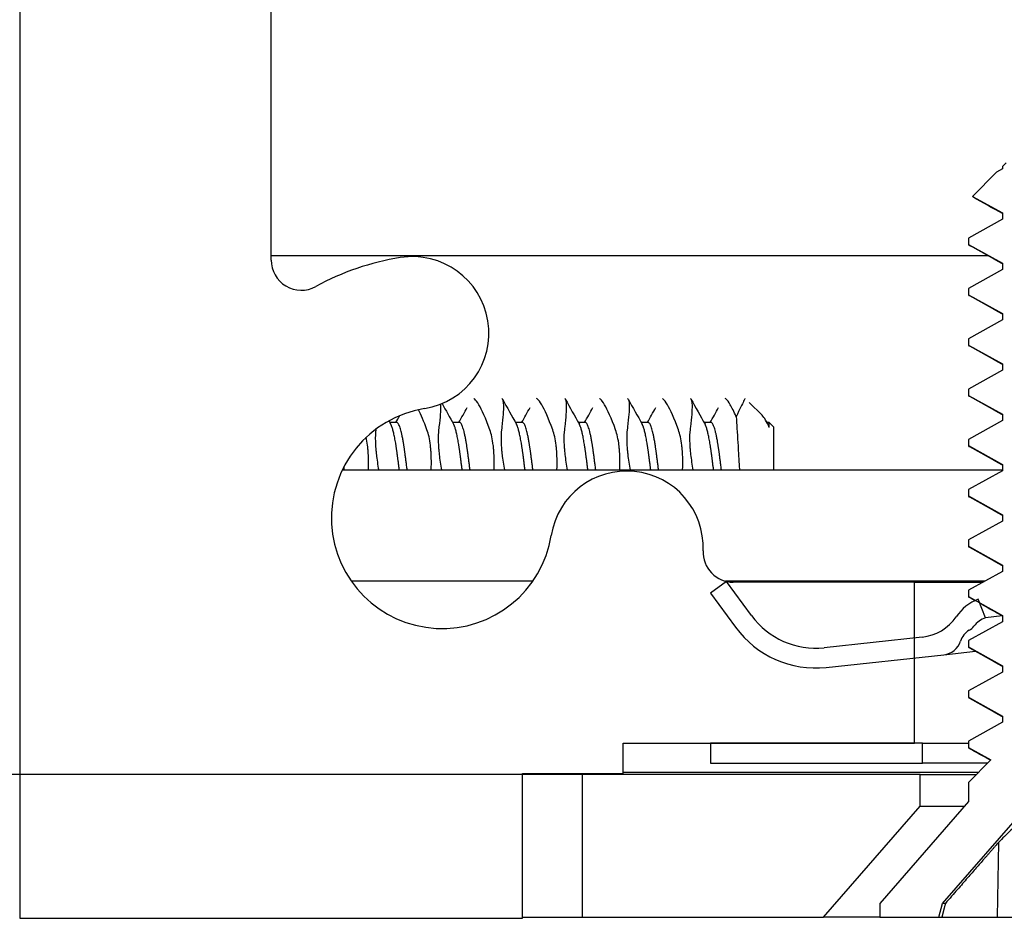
# Model space of a CAD drawing. Header units: millimetres. Extents: x 64 to 1798, y 64 to 1375.
# Tile 6 of 75: x 233 to 245, y 1175 to 1187. Entities that reach past the tile are written whole.
import ezdxf

# ---------------------------------------------------------------- set-up
doc = ezdxf.new("R2010")
doc.units = ezdxf.units.MM
doc.header["$LTSCALE"] = 6.666667
for name, color, linetype, lineweight in [('Dimension (ANSI)', 7, 'Continuous', 25), ('Hatch (ANSI)', 7, 'Continuous', 18), ('Visible (ANSI)', 7, 'Continuous', 25)]:
    doc.layers.add(name, color=color, linetype=linetype, lineweight=lineweight)
doc.styles.add('Note Text (ANSI)', font='tahoma.ttf')
doc.dimstyles.new('Default - mm (ANSI)', dxfattribs={"dimscale": 6.666667, "dimtxt": 1.75, "dimasz": 1.5, "dimexe": 2, "dimexo": 1, "dimgap": 0.8, "dimtad": 0, "dimtih": 1, "dimtoh": 1, "dimrnd": 1e-08, "dimzin": 0, "dimdsep": 46, "dimtxsty": 'Note Text (ANSI)', "dimblk": 'Filled-2', "dimcen": 0.09, "dimdle": 10, "dimclrd": 256, "dimclre": 256, "dimclrt": 256, "dimadec": 1, "dimazin": 0, "dimtfac": 1.741714, "dimtofl": 0, "dimtmove": 0, "dimatfit": 3, "dimldrblk": 'Filled-1', "dimfxl": 1, "dimtolj": 1, "dimtzin": 0, "dimlwd": -1, "dimlwe": -1, "dimarcsym": 0})
pattern_1 = [(135, (0, 0), (-14.9671, -14.9671), [])]

# ---------------------------------------------------------------- blocks, each defined once
blk = doc.blocks.new('Filled-2')
at = {"color": 0}
for p, q in [((0, 0), (-1, 0.1667)), ((-1, 0.1667), (-1, -0.1667)), ((-1, 0), (0, 0)), ((-1, -0.1667), (0, 0))]:
    blk.add_line(p, q, dxfattribs=at)
at = {"color": 0, "flags": 128}
blk.add_lwpolyline([(-1, -0.1667), (0, 0), (-1, 0.1667), (-1, -0.1667)], dxfattribs=at)
at = {"color": 0}
blk.add_solid([(-1, -0.1667), (0, 0), (-1, 0.1667), (-1, -0.1667)], dxfattribs=at)
blk = doc.blocks.new('*D13')
at = {"layer": 'Defpoints', "color": 0, "transparency": 16777216}
for p in [(239.669, 1261.576), (122.208, 1177.045), (248, 1177.045)]:
    blk.add_point(p, dxfattribs=at)
at = {"layer": 'Dimension (ANSI)', "transparency": 16777216}
for p, q in [((233.002, 1261.576), (108.875, 1261.576)), ((122.208, 1251.576), (122.208, 1248.791)), ((122.208, 1187.045), (122.208, 1199.995)), ((241.333, 1177.045), (108.875, 1177.045))]:
    blk.add_line(p, q, dxfattribs=at)
at = {"layer": 'Dimension (ANSI)', "transparency": 16777216, "xscale": 10, "yscale": 10, "zscale": 10}
for p, rotation in [((122.208, 1261.576), 90), ((122.208, 1177.045), 270)]:
    blk.add_blockref('Filled-2', p, dxfattribs=dict(at, rotation=rotation))
at = {"layer": 'Dimension (ANSI)', "transparency": 16777216, "char_height": 11.66667, "attachment_point": 5, "style": 'Note Text (ANSI)'}
for s, insert in [('\\A1; 84.53 mm', (122.208, 1235.826)), ('\\A1;[3.328 in]', (122.208, 1211.428))]:
    blk.add_mtext(s, dxfattribs=dict(at, insert=insert))
blk = doc.blocks.new('Filled-1')
at = {"color": 0}
for p, q in [((0, 0), (-1, 0.3333)), ((-1, 0.3333), (-1, -0.3333)), ((-1, 0), (0, 0)), ((-1, -0.3333), (0, 0))]:
    blk.add_line(p, q, dxfattribs=at)
at = {"color": 0, "flags": 128}
blk.add_lwpolyline([(-1, -0.3333), (0, 0), (-1, 0.3333), (-1, -0.3333)], dxfattribs=at)
at = {"color": 0}
blk.add_solid([(-1, -0.3333), (0, 0), (-1, 0.3333), (-1, -0.3333)], dxfattribs=at)

msp = doc.modelspace()

# ---------------------------------------------------------------- hatches: boundary and pattern name
at = {"layer": 'Hatch (ANSI)'}
h = msp.add_hatch(dxfattribs=at)
h.set_pattern_fill('ANSI31', color=256, scale=169.333333, angle=90, style=0)
h.set_pattern_definition(pattern_1)
h.paths.add_polyline_path([(248.0645, 1261.1567), (248.0645, 1259.226), (248.0645, 1259.1247), (248.3887, 1259.1247), (249.0745, 1259.1247), (249.0745, 1259.2683), (249.0745, 1259.5197), (249.0745, 1261.1567)])
h.paths.add_polyline_path([(248.0645, 1179.4707), (248.0645, 1179.3694), (248.0645, 1177.4387), (249.0745, 1177.4387), (249.0745, 1179.0757), (249.0745, 1179.3271), (249.0745, 1179.4707), (248.3887, 1179.4707)])
edge = h.paths.add_edge_path()
edge.add_line((238.9145, 1261.5377), (238.9145, 1263.3667))
edge.add_line((238.9145, 1263.3667), (232.5645, 1263.3667))
edge.add_line((232.5645, 1263.3667), (232.5645, 1175.2287))
edge.add_line((232.5645, 1175.2287), (238.9145, 1175.2287))
edge.add_line((238.9145, 1175.2287), (238.9145, 1177.0577))
edge.add_line((238.9145, 1177.0577), (240.1845, 1177.0577))
edge.add_line((240.1845, 1177.0577), (240.1845, 1177.4387))
edge.add_line((240.1845, 1177.4387), (241.2895, 1177.4387))
edge.add_line((241.2895, 1177.4387), (243.8645, 1177.4387))
edge.add_line((243.8645, 1177.4387), (243.8645, 1178.5158))
edge.add_line((243.8645, 1178.5158), (243.8645, 1178.7672))
edge.add_line((243.8645, 1178.7672), (243.8645, 1179.4707))
edge.add_line((243.8645, 1179.4707), (241.5759, 1179.4707))
edge.add_ellipse((241.5759, 1179.8517), major_axis=(0, -0.381), ratio=1, start_angle=347.46209, end_angle=360, ccw=False)
edge.add_ellipse((241.5759, 1179.8517), major_axis=(-0.0827, -0.3719), ratio=1, start_angle=359.42486, end_angle=360, ccw=False)
edge.add_ellipse((241.5759, 1179.8517), major_axis=(-0.0864, -0.3711), ratio=1, start_angle=280.65632, end_angle=360, ccw=False)
edge.add_ellipse((240.2309, 1179.9094), major_axis=(0.9643, -0.0414), ratio=1, start_angle=0, end_angle=173.33968)
edge.add_ellipse((237.8985, 1180.2837), major_axis=(1.3794, -0.2214), ratio=1, start_angle=108.23411, end_angle=360, ccw=False)
edge.add_ellipse((237.5242, 1182.6161), major_axis=(0.1529, -0.953), ratio=1, start_angle=0, end_angle=180)
edge.add_ellipse((237.8985, 1180.2837), major_axis=(-0.5272, 3.2854), ratio=1, start_angle=0, end_angle=19.53257)
edge.add_ellipse((236.1205, 1183.5381), major_axis=(0.1827, -0.3344), ratio=1, start_angle=241.35038, end_angle=360, ccw=False)
edge.add_line((235.7395, 1183.5381), (235.7395, 1255.0573))
edge.add_ellipse((236.1205, 1255.0573), major_axis=(-0.381, 0), ratio=1, start_angle=241.35038, end_angle=360, ccw=False)
edge.add_ellipse((237.8985, 1258.3117), major_axis=(-1.5953, -2.92), ratio=1, start_angle=0, end_angle=19.53257)
edge.add_ellipse((237.5242, 1255.9793), major_axis=(-0.1529, -0.953), ratio=1, start_angle=0, end_angle=180)
edge.add_ellipse((237.8985, 1258.3117), major_axis=(-0.2214, -1.3794), ratio=1, start_angle=108.23411, end_angle=360, ccw=False)
edge.add_ellipse((240.2309, 1258.686), major_axis=(-0.953, -0.1529), ratio=1, start_angle=0, end_angle=173.33968)
edge.add_ellipse((241.5759, 1258.7437), major_axis=(-0.3806, -0.0163), ratio=1, start_angle=280.65632, end_angle=360, ccw=False)
edge.add_ellipse((241.5759, 1258.7437), major_axis=(-0.0864, 0.3711), ratio=1, start_angle=359.42486, end_angle=360, ccw=False)
edge.add_ellipse((241.5759, 1258.7437), major_axis=(-0.0827, 0.3719), ratio=1, start_angle=347.46209, end_angle=360, ccw=False)
edge.add_line((241.5759, 1259.1247), (243.8645, 1259.1247))
edge.add_line((243.8645, 1259.1247), (243.8645, 1259.8282))
edge.add_line((243.8645, 1259.8282), (243.8645, 1260.0796))
edge.add_line((243.8645, 1260.0796), (243.8645, 1261.1567))
edge.add_line((243.8645, 1261.1567), (241.2895, 1261.1567))
edge.add_line((241.2895, 1261.1567), (240.1845, 1261.1567))
edge.add_line((240.1845, 1261.1567), (240.1845, 1261.5377))
edge.add_line((240.1845, 1261.5377), (238.9145, 1261.5377))
h = msp.add_hatch(dxfattribs=at)
h.set_pattern_fill('ANSI31', color=256, scale=169.333333, angle=-15, style=0)
h.set_pattern_definition([(30, (0, 0), (-10.58333, 18.33087), [])])
h.paths.add_polyline_path([(247.3904, 1184.0524), (247.3904, 1184.1318), (246.9609, 1184.3699), (246.9609, 1184.4493), (247.1351, 1184.5459), (246.9142, 1184.7668), (245.0219, 1184.7668), (244.9752, 1184.7201), (244.9752, 1184.6874), (244.9018, 1184.6467), (244.5967, 1184.3416), (244.9752, 1184.1318), (244.9752, 1184.0524), (244.5457, 1183.8143), (244.5456, 1183.7349), (244.9752, 1183.4968), (244.9752, 1183.4174), (244.5457, 1183.1793), (244.5456, 1183.0999), (244.9752, 1182.8618), (244.9752, 1182.7824), (244.5457, 1182.5443), (244.5456, 1182.4649), (244.9752, 1182.2268), (244.9752, 1182.1474), (244.5457, 1181.9093), (244.5456, 1181.8299), (244.9752, 1181.5918), (244.9752, 1181.5124), (244.5457, 1181.2743), (244.5456, 1181.1949), (244.9752, 1180.9568), (244.9752, 1180.8774), (244.5457, 1180.6393), (244.5456, 1180.5599), (244.9752, 1180.3218), (244.9752, 1180.2424), (244.5457, 1180.0043), (244.5456, 1179.9249), (244.9752, 1179.6868), (244.9752, 1179.6074), (244.5457, 1179.3693), (244.5456, 1179.2899), (244.6341, 1179.2409), (244.6872, 1179.2115), (244.9752, 1179.0518), (244.9752, 1178.9724), (244.5457, 1178.7343), (244.5456, 1178.6549), (244.9752, 1178.4168), (244.9752, 1178.3374), (244.5457, 1178.0993), (244.5456, 1178.0199), (244.9752, 1177.7818), (244.9752, 1177.7024), (244.5457, 1177.4643), (244.5456, 1177.3849), (244.8296, 1177.2275), (244.5456, 1176.9436), (244.5456, 1176.7028), (243.428, 1175.4171), (243.428, 1175.2418), (244.1731, 1175.2418), (244.2198, 1175.4159), (245.968, 1177.4271), (247.7163, 1175.4159), (247.763, 1175.2418), (248.508, 1175.2418), (248.508, 1175.4171), (247.3904, 1176.7028), (247.3904, 1176.9436), (247.3108, 1177.0233), (247.3904, 1177.0674), (247.3904, 1177.1468), (246.9609, 1177.3849), (246.9609, 1177.4643), (247.3904, 1177.7024), (247.3904, 1177.7818), (246.9609, 1178.0199), (246.9609, 1178.0993), (247.3904, 1178.3374), (247.3904, 1178.4168), (246.9609, 1178.6549), (246.9609, 1178.7343), (247.3904, 1178.9724), (247.3904, 1179.0518), (246.9609, 1179.2899), (246.9609, 1179.3693), (247.3904, 1179.6074), (247.3904, 1179.6868), (246.9609, 1179.9249), (246.9609, 1180.0043), (247.3904, 1180.2424), (247.3904, 1180.3218), (246.9609, 1180.5599), (246.9609, 1180.6393), (247.3904, 1180.8774), (247.3904, 1180.9568), (246.9609, 1181.1949), (246.9609, 1181.2743), (247.3904, 1181.5124), (247.3904, 1181.5918), (246.9609, 1181.8299), (246.9609, 1181.9093), (247.3904, 1182.1474), (247.3904, 1182.2268), (246.9609, 1182.4649), (246.9609, 1182.5443), (247.3904, 1182.7824), (247.3904, 1182.8618), (246.9609, 1183.0999), (246.9609, 1183.1793), (247.3904, 1183.4174), (247.3904, 1183.4968), (246.9609, 1183.7349), (246.9609, 1183.8143)])
h = msp.add_hatch(dxfattribs=at)
h.set_pattern_fill('ANSI31', color=256, scale=169.333333, angle=90, style=0)
h.set_pattern_definition(pattern_1)
edge = h.paths.add_edge_path()
edge.add_ellipse((243.8959, 1179.374), major_axis=(0.4952, -0.3388), ratio=1, start_angle=310.51368, end_angle=360)
edge.add_ellipse((244.8863, 1178.6964), major_axis=(-0.2521, 0.5445), ratio=1, start_angle=0, end_angle=30.77174, ccw=False)
edge.add_ellipse((244.8863, 1178.6964), major_axis=(-0.2163, 0.5596), ratio=1, start_angle=0, end_angle=3.71458, ccw=False)
edge.add_line((244.6699, 1179.2561), (244.6872, 1179.2115))
edge.add_line((244.6872, 1179.2115), (244.7601, 1179.0229))
edge.add_ellipse((244.8863, 1178.6964), major_axis=(-0.2722, 0.22), ratio=1, start_angle=330.07978, end_angle=360)
edge.add_ellipse((244.4322, 1179.0634), major_axis=(0.1219, -0.1996), ratio=1, start_angle=0, end_angle=19.64025, ccw=False)
edge.add_ellipse((244.6844, 1178.6505), major_axis=(-0.2379, 0.0768), ratio=1, start_angle=319.31635, end_angle=360)
edge.add_ellipse((244.2086, 1178.8042), major_axis=(0.0267, -0.2486), ratio=1, start_angle=0, end_angle=65.96363, ccw=False)
edge.add_line((244.2353, 1178.5556), (243.8645, 1178.5158))
edge.add_line((243.8645, 1178.5158), (242.7489, 1178.3959))
edge.add_ellipse((242.6153, 1179.6387), major_axis=(-1.0095, -0.7371), ratio=1, start_angle=0, end_angle=60, ccw=False)
edge.add_line((241.6058, 1178.9016), (241.2895, 1179.3347))
edge.add_line((241.2895, 1179.3347), (241.4894, 1179.4806))
edge.add_line((241.4894, 1179.4806), (241.4915, 1179.4821))
edge.add_line((241.4915, 1179.4821), (241.4932, 1179.4798))
edge.add_line((241.4932, 1179.4798), (241.8077, 1179.049))
edge.add_ellipse((242.6153, 1179.6387), major_axis=(0.1069, -0.9943), ratio=1, start_angle=300, end_angle=360)
edge.add_line((242.7222, 1178.6444), (243.8645, 1178.7672))
edge.add_line((243.8645, 1178.7672), (243.96, 1178.7775))
edge = h.paths.add_edge_path()
edge.add_line((247.9645, 1177.4387), (247.9645, 1177.1887))
edge.add_line((247.9645, 1177.1887), (250.6395, 1177.1887))
edge.add_ellipse((250.6395, 1178.3387), major_axis=(0, -1.15), ratio=1, start_angle=0, end_angle=186.13415)
edge.add_line((250.5167, 1179.4821), (249.0745, 1179.3271))
edge.add_line((249.0745, 1179.3271), (248.8703, 1179.3052))
edge.add_ellipse((248.8062, 1179.9017), major_axis=(0.0641, -0.5966), ratio=1, start_angle=310.51368, end_angle=360, ccw=False)
edge.add_ellipse((247.9824, 1179.0292), major_axis=(0.4119, 0.4363), ratio=1, start_angle=0, end_angle=0.73498)
edge.add_ellipse((247.9824, 1179.0292), major_axis=(0.4063, 0.4415), ratio=1, start_angle=0, end_angle=33.75134)
edge.add_line((248.0749, 1179.622), (248.0363, 1179.375))
edge.add_ellipse((247.9824, 1179.0292), major_axis=(0.0539, 0.3458), ratio=1, start_angle=355.29099, end_angle=360, ccw=False)
edge.add_ellipse((247.9824, 1179.0292), major_axis=(0.0822, 0.3402), ratio=1, start_angle=334.78878, end_angle=360, ccw=False)
edge.add_ellipse((248.3482, 1179.4843), major_axis=(-0.1465, -0.1823), ratio=1, start_angle=0, end_angle=19.64025)
edge.add_ellipse((248.1894, 1179.0272), major_axis=(0.082, 0.2362), ratio=1, start_angle=319.31635, end_angle=360, ccw=False)
edge.add_ellipse((248.6217, 1179.2785), major_axis=(-0.2161, -0.1256), ratio=1, start_angle=0, end_angle=65.96363)
edge.add_line((248.6484, 1179.0299), (249.0745, 1179.0757))
edge.add_line((249.0745, 1179.0757), (250.5434, 1179.2336))
edge.add_ellipse((250.6395, 1178.3387), major_axis=(-0.0962, 0.8948), ratio=1, start_angle=173.86585, end_angle=360, ccw=False)
edge.add_line((250.6395, 1177.4387), (249.0745, 1177.4387))
edge.add_line((249.0745, 1177.4387), (248.0645, 1177.4387))
edge.add_line((248.0645, 1177.4387), (247.9645, 1177.4387))
h.paths.add_polyline_path([(243.9645, 1177.1887), (243.9645, 1177.4387), (243.8645, 1177.4387), (241.2895, 1177.4387), (241.2895, 1177.1887)])
h = msp.add_hatch(dxfattribs=at)
h.set_pattern_fill('ANSI31', color=256, scale=169.333333, angle=75, style=0)
h.set_pattern_definition([(120, (0, 0), (-18.33087, -10.58333), [])])
h.paths.add_polyline_path([(637.5598, 1175.2418), (638.779, 1176.6443), (638.779, 1177.0452), (248, 1177.0452), (248, 1176.6443), (249.2192, 1175.2418)])
h.paths.add_polyline_path([(647.1102, 1175.2418), (647.1102, 1177.0452), (642.843, 1177.0452), (642.843, 1176.6443), (644.0622, 1175.2418)])
h.paths.add_polyline_path([(239.6688, 1177.0452), (239.6688, 1175.2418), (242.7168, 1175.2418), (243.936, 1176.6443), (243.936, 1177.0452)])

# ---------------------------------------------------------------- linework, layer by layer
at = {"layer": 'Visible (ANSI)'}
for p, q in [((232.5645, 1263.3667), (232.5645, 1175.2287)), ((235.7395, 1183.5381), (235.7395, 1255.0573)), ((245.0219, 1184.7668), (244.9752, 1184.7201)), ((244.9752, 1184.7201), (244.9752, 1184.6874)), ((244.9018, 1184.6467), (244.5967, 1184.3416)), ((244.9752, 1184.6874), (244.9018, 1184.6467)), ((244.5967, 1184.3416), (244.9752, 1184.1318)), ((244.9752, 1184.1318), (244.9752, 1184.0524)), ((244.9752, 1184.0524), (244.5457, 1183.8143)), ((244.5456, 1183.8143), (244.5456, 1183.7349)), ((244.5456, 1183.7349), (244.9752, 1183.4968)), ((235.7395, 1183.5944), (244.7869, 1183.5944)), ((244.9752, 1183.4968), (244.9752, 1183.4174)), ((244.9752, 1183.4174), (244.5457, 1183.1793)), ((244.5456, 1183.1793), (244.5456, 1183.0999)), ((244.5456, 1183.0999), (244.9752, 1182.8618)), ((244.9752, 1182.8618), (244.9752, 1182.7824)), ((244.9752, 1182.7824), (244.5457, 1182.5443)), ((244.5456, 1182.5443), (244.5456, 1182.4649)), ((244.5456, 1182.4649), (244.9752, 1182.2268)), ((244.9752, 1182.2268), (244.9752, 1182.1474)), ((244.9752, 1182.1474), (244.5457, 1181.9093)), ((244.5456, 1181.9093), (244.5456, 1181.8299)), ((241.9395, 1181.578), (241.7779, 1181.7395)), ((244.5456, 1181.8299), (244.9752, 1181.5918)), ((237.327, 1181.4862), (237.239, 1181.4862)), ((238.1208, 1181.4862), (238.0328, 1181.4862)), ((238.9145, 1181.4862), (238.8265, 1181.4862)), ((239.7083, 1181.4862), (239.6203, 1181.4862)), ((240.502, 1181.4862), (240.414, 1181.4862)), ((241.2958, 1181.4862), (241.2078, 1181.4862)), ((241.9893, 1181.5078), (242.0133, 1181.4652)), ((242.0312, 1181.4862), (242.0015, 1181.4862)), ((242.0312, 1181.4224), (242.0312, 1181.4862)), ((242.0895, 1181.4279), (242.0312, 1181.4862)), ((244.9752, 1181.5124), (244.5457, 1181.2743)), ((244.9752, 1181.5918), (244.9752, 1181.5124)), ((242.0895, 1180.8877), (242.0895, 1181.4279)), ((244.5456, 1181.2743), (244.5456, 1181.1949)), ((244.5456, 1181.1949), (244.9752, 1180.9568)), ((236.6389, 1180.8877), (244.9752, 1180.8877)), ((244.9752, 1180.8774), (244.5457, 1180.6393)), ((244.9752, 1180.9568), (244.9752, 1180.8774)), ((244.5456, 1180.6393), (244.5456, 1180.5599)), ((244.5456, 1180.5599), (244.9752, 1180.3218)), ((244.9752, 1180.2424), (244.5457, 1180.0043)), ((244.9752, 1180.3218), (244.9752, 1180.2424)), ((244.5456, 1180.0043), (244.5456, 1179.9249)), ((244.5456, 1179.9249), (244.9752, 1179.6868)), ((244.9752, 1179.6868), (244.9752, 1179.6074)), ((244.9752, 1179.6074), (244.5457, 1179.3693)), ((239.0439, 1179.4838), (236.7532, 1179.4838)), ((241.4915, 1179.4821), (241.2895, 1179.3347)), ((244.7522, 1179.4838), (241.4768, 1179.4838)), ((241.8077, 1179.049), (241.4915, 1179.4821)), ((243.8645, 1179.4707), (241.5759, 1179.4707)), ((243.8645, 1177.4387), (243.8645, 1179.4707)), ((243.8645, 1179.4707), (244.7286, 1179.4707)), ((244.5456, 1179.3693), (244.5456, 1179.2899)), ((241.2895, 1179.3347), (241.6058, 1178.9016)), ((244.5456, 1179.2899), (244.9752, 1179.0518)), ((244.7601, 1179.0229), (244.6699, 1179.2561)), ((244.9716, 1179.0456), (244.7601, 1179.0229)), ((244.9752, 1179.0518), (244.9752, 1178.9724)), ((244.9752, 1178.9724), (244.5457, 1178.7343)), ((243.96, 1178.7775), (242.7222, 1178.6444)), ((244.5456, 1178.7343), (244.5456, 1178.6549)), ((244.5456, 1178.6549), (244.9752, 1178.4168)), ((242.7489, 1178.3959), (244.2353, 1178.5556)), ((244.2353, 1178.5556), (244.6362, 1178.5987)), ((244.9752, 1178.4168), (244.9752, 1178.3374)), ((244.9752, 1178.3374), (244.5457, 1178.0993)), ((244.5456, 1178.0993), (244.5456, 1178.0199)), ((244.5456, 1178.0199), (244.9752, 1177.7818)), ((244.9752, 1177.7818), (244.9752, 1177.7024)), ((244.9752, 1177.7024), (244.5457, 1177.4643)), ((240.1845, 1177.0577), (240.1845, 1177.4387)), ((240.1845, 1177.4387), (243.8645, 1177.4387)), ((243.9645, 1177.4387), (241.2895, 1177.4387)), ((241.2895, 1177.4387), (241.2895, 1177.1887)), ((243.9645, 1177.1887), (243.9645, 1177.4387)), ((243.9645, 1177.4387), (244.5456, 1177.4387)), ((244.2198, 1175.4159), (245.968, 1177.4271)), ((244.5456, 1177.4643), (244.5456, 1177.3849)), ((244.5456, 1177.3849), (244.8296, 1177.2275)), ((241.2895, 1177.1887), (243.9645, 1177.1887)), ((244.7907, 1177.1887), (243.9645, 1177.1887)), ((244.8296, 1177.2275), (244.5456, 1176.9436)), ((238.9145, 1175.2287), (238.9145, 1177.0577)), ((238.9145, 1177.0577), (240.1845, 1177.0577)), ((239.6688, 1177.0452), (238.9145, 1177.0452)), ((239.6688, 1177.0452), (239.6688, 1175.2418)), ((243.936, 1177.0452), (239.6688, 1177.0452)), ((244.6728, 1177.0708), (240.1845, 1177.0708)), ((243.936, 1176.6443), (243.936, 1177.0452)), ((243.936, 1177.0452), (244.6472, 1177.0452)), ((244.5456, 1176.9436), (244.5456, 1176.7028)), ((242.7168, 1175.2418), (243.936, 1176.6443)), ((244.5456, 1176.7028), (243.428, 1175.4171)), ((243.936, 1176.6443), (244.4948, 1176.6443)), ((244.9257, 1176.1865), (244.9092, 1175.2418)), ((243.428, 1175.4171), (243.428, 1175.2418)), ((244.1731, 1175.2418), (244.2198, 1175.4159)), ((244.2539, 1175.4159), (244.2198, 1175.4159)), ((232.5645, 1175.2287), (238.9145, 1175.2287)), ((238.9145, 1175.2418), (239.6688, 1175.2418)), ((239.6688, 1175.2418), (242.7168, 1175.2418)), ((243.428, 1175.2418), (242.7168, 1175.2418)), ((243.428, 1175.2418), (244.1731, 1175.2418)), ((244.1731, 1175.2418), (244.2094, 1175.2418)), ((244.2094, 1175.2418), (244.9092, 1175.2418)), ((244.9092, 1175.2418), (245.4041, 1175.2418))]:
    msp.add_line(p, q, dxfattribs=at)
for centre, radius, start, end in [((236.1205, 1183.5381), 0.381, 180, 298.64962), ((237.8985, 1180.2837), 3.3274, 99.11705, 118.64962), ((237.5242, 1182.6161), 0.9652, 279.11705, 99.11705), ((237.8985, 1180.2837), 1.397, 99.11705, 350.88295), ((240.2309, 1179.9094), 0.9652, 357.54327, 170.88295), ((241.5759, 1179.8517), 0.381, 177.54327, 270), ((244.8863, 1178.6964), 0.6, 111.13415, 145.62047), ((242.6153, 1179.6387), 1, 216.13415, 276.13415), ((243.8959, 1179.374), 0.6, 276.13415, 325.62047), ((244.8863, 1178.6964), 0.35, 111.13415, 141.05437), ((242.6153, 1179.6387), 1.25, 216.13415, 276.13415), ((244.4322, 1179.0634), 0.2339, 301.41412, 321.05437), ((244.6844, 1178.6505), 0.25, 121.41412, 162.09777), ((244.2086, 1178.8042), 0.25, 276.13415, 342.09777)]:
    msp.add_arc(centre, radius, start, end, dxfattribs=at)
for points in [[(244.6001, 1184.3339), (244.5954, 1184.3365), (244.5942, 1184.3391), (244.5967, 1184.3416)], [(244.9752, 1184.1236), (244.8503, 1184.1939), (244.7252, 1184.2639), (244.6001, 1184.3339)], [(244.9752, 1183.4886), (244.8358, 1183.5671), (244.6961, 1183.6452), (244.5564, 1183.7233)], [(244.9752, 1182.8536), (244.8358, 1182.9321), (244.6961, 1183.0102), (244.5564, 1183.0883)], [(244.9752, 1182.2186), (244.8358, 1182.2971), (244.6961, 1182.3752), (244.5564, 1182.4533)], [(238.6607, 1181.7813), (238.7198, 1181.6758), (238.779, 1181.5705), (238.8383, 1181.4652)], [(239.4545, 1181.7813), (239.5136, 1181.6758), (239.5727, 1181.5705), (239.6321, 1181.4652)], [(240.2482, 1181.7813), (240.3073, 1181.6758), (240.3665, 1181.5705), (240.4258, 1181.4652)], [(241.042, 1181.7813), (241.1011, 1181.6758), (241.1602, 1181.5705), (241.2196, 1181.4652)], [(244.9752, 1181.5836), (244.8358, 1181.6621), (244.6961, 1181.7402), (244.5564, 1181.8183)], [(237.7081, 1181.3957), (237.6696, 1181.4992), (237.6339, 1181.5844), (237.6022, 1181.6489)], [(237.8979, 1181.7261), (237.9467, 1181.6391), (237.9956, 1181.5521), (238.0446, 1181.4652)], [(238.1096, 1181.4862), (238.1452, 1181.5493), (238.1807, 1181.6125), (238.2161, 1181.6756)], [(238.9034, 1181.4862), (238.9389, 1181.5493), (238.9744, 1181.6125), (239.0099, 1181.6756)], [(239.6971, 1181.4862), (239.7327, 1181.5493), (239.7682, 1181.6125), (239.8036, 1181.6756)], [(240.4909, 1181.4862), (240.5264, 1181.5493), (240.5619, 1181.6125), (240.5974, 1181.6756)], [(241.2846, 1181.4862), (241.3202, 1181.5493), (241.3557, 1181.6125), (241.3911, 1181.6756)], [(237.2265, 1181.5084), (237.2346, 1181.494), (237.2427, 1181.4796), (237.2508, 1181.4652)], [(237.3159, 1181.4862), (237.3326, 1181.5159), (237.3493, 1181.5455), (237.366, 1181.5752)], [(242.0312, 1181.4224), (241.9984, 1181.4974), (241.968, 1181.5494), (241.9395, 1181.578)], [(237.0624, 1181.4028), (237.0621, 1181.4005), (237.0618, 1181.3981), (237.0615, 1181.3957)], [(244.9752, 1180.9486), (244.8358, 1181.0271), (244.6961, 1181.1052), (244.5564, 1181.1833)], [(244.9752, 1180.3136), (244.8358, 1180.3921), (244.6961, 1180.4702), (244.5564, 1180.5483)], [(244.9752, 1179.6786), (244.8358, 1179.7571), (244.6961, 1179.8352), (244.5564, 1179.9133)], [(244.6283, 1179.2381), (244.6043, 1179.2515), (244.5804, 1179.2649), (244.5564, 1179.2783)], [(244.9752, 1179.0436), (244.8867, 1179.0934), (244.798, 1179.1432), (244.7093, 1179.1928)], [(244.9752, 1178.4086), (244.8358, 1178.4871), (244.6961, 1178.5652), (244.5564, 1178.6433)], [(244.9752, 1177.7736), (244.8358, 1177.8521), (244.6961, 1177.9302), (244.5564, 1178.0083)], [(244.825, 1177.223), (244.7355, 1177.2732), (244.646, 1177.3233), (244.5564, 1177.3733)]]:
    msp.add_open_spline(points, degree=3, dxfattribs=at)
for points, weights in [([(244.5456, 1183.7349), (244.5456, 1183.7293), (244.5564, 1183.7233)], [1, 0.983771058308, 0.971473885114]), ([(244.5456, 1183.0999), (244.5456, 1183.0943), (244.5564, 1183.0883)], [1, 0.983771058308, 0.971473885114]), ([(244.5456, 1182.4649), (244.5456, 1182.4593), (244.5564, 1182.4533)], [1, 0.983771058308, 0.971473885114]), ([(244.5456, 1181.8299), (244.5456, 1181.8243), (244.5564, 1181.8183)], [1, 0.983771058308, 0.971473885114]), ([(244.5456, 1181.1949), (244.5456, 1181.1893), (244.5564, 1181.1833)], [1, 0.983771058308, 0.971473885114]), ([(236.6641, 1180.8877), (236.6616, 1180.9082), (236.6591, 1180.9281)], [0.966652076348, 0.967975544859, 0.969670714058]), ([(244.5456, 1180.5599), (244.5456, 1180.5543), (244.5564, 1180.5483)], [1, 0.983771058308, 0.971473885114]), ([(244.5456, 1179.9249), (244.5456, 1179.9193), (244.5564, 1179.9133)], [1, 0.983771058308, 0.971473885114]), ([(244.5456, 1179.2899), (244.5456, 1179.2843), (244.5564, 1179.2783)], [1, 0.983771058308, 0.971473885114]), ([(244.5456, 1178.6549), (244.5456, 1178.6493), (244.5564, 1178.6433)], [1, 0.983771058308, 0.971473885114]), ([(244.5456, 1178.0199), (244.5456, 1178.0143), (244.5564, 1178.0083)], [1, 0.983771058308, 0.971473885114]), ([(244.5456, 1177.3849), (244.5456, 1177.3793), (244.5564, 1177.3733)], [1, 0.983771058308, 0.971473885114]), ([(245.4993, 1176.6646), (245.2879, 1176.5554), (244.9257, 1176.1865)], [2.81776863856, 2.60448024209, 2.07391766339]), ([(244.9257, 1176.1865), (244.6703, 1175.8951), (244.2539, 1175.4159)], [2.37346205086, 1.9683578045, 1.53696783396]), ([(244.2539, 1175.4159), (244.2319, 1175.33), (244.2094, 1175.2418)], [1.01218915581, 1.01172679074, 1.01110160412])]:
    msp.add_rational_spline(points, weights, degree=2, dxfattribs=at)
for points, knots in [([(238.5018, 1181.3957), (238.4491, 1181.5375), (238.4016, 1181.645), (238.3427, 1181.7458), (238.3253, 1181.7692), (238.3069, 1181.7854), (238.3029, 1181.7882), (238.2993, 1181.79)], [-0.27728151, -0.27728151, -0.27728151, -0.27728151, -0.19948661, -0.19948661, -0.16009929, -0.16009929, -0.14813924, -0.14813924, -0.14813924, -0.14813924]), ([(238.6532, 1181.79), (238.6655, 1181.7819), (238.6726, 1181.7524), (238.6753, 1181.6407), (238.6678, 1181.5498), (238.6519, 1181.4194), (238.6505, 1181.4077), (238.649, 1181.3957)], [-0.1274774, -0.1274774, -0.1274774, -0.1274774, -0.07290652, -0.07290652, -0.00664461, -0.00664461, -0.00025435, -0.00025435, -0.00025435, -0.00025435]), ([(239.2956, 1181.3957), (239.2429, 1181.5375), (239.1953, 1181.645), (239.1364, 1181.7458), (239.1191, 1181.7692), (239.1007, 1181.7854), (239.0967, 1181.7882), (239.093, 1181.79)], [-0.27728151, -0.27728151, -0.27728151, -0.27728151, -0.19948661, -0.19948661, -0.16009929, -0.16009929, -0.14813924, -0.14813924, -0.14813924, -0.14813924]), ([(239.447, 1181.79), (239.4593, 1181.7819), (239.4663, 1181.7524), (239.469, 1181.6407), (239.4615, 1181.5498), (239.4457, 1181.4194), (239.4442, 1181.4077), (239.4427, 1181.3957)], [-0.1274774, -0.1274774, -0.1274774, -0.1274774, -0.07290652, -0.07290652, -0.00664461, -0.00664461, -0.00025435, -0.00025435, -0.00025435, -0.00025435]), ([(240.0893, 1181.3957), (240.0366, 1181.5375), (239.9891, 1181.645), (239.9302, 1181.7458), (239.9128, 1181.7692), (239.8944, 1181.7854), (239.8904, 1181.7882), (239.8868, 1181.79)], [-0.27728151, -0.27728151, -0.27728151, -0.27728151, -0.19948661, -0.19948661, -0.16009929, -0.16009929, -0.14813924, -0.14813924, -0.14813924, -0.14813924]), ([(240.2407, 1181.79), (240.253, 1181.7819), (240.2601, 1181.7524), (240.2628, 1181.6407), (240.2553, 1181.5498), (240.2394, 1181.4194), (240.238, 1181.4077), (240.2365, 1181.3957)], [-0.1274774, -0.1274774, -0.1274774, -0.1274774, -0.07290652, -0.07290652, -0.00664461, -0.00664461, -0.00025435, -0.00025435, -0.00025435, -0.00025435]), ([(240.8831, 1181.3957), (240.8304, 1181.5375), (240.7828, 1181.645), (240.7239, 1181.7458), (240.7066, 1181.7692), (240.6882, 1181.7854), (240.6842, 1181.7882), (240.6805, 1181.79)], [-0.27728151, -0.27728151, -0.27728151, -0.27728151, -0.19948661, -0.19948661, -0.16009929, -0.16009929, -0.14813924, -0.14813924, -0.14813924, -0.14813924]), ([(241.0345, 1181.79), (241.0468, 1181.7819), (241.0538, 1181.7524), (241.0565, 1181.6407), (241.049, 1181.5498), (241.0332, 1181.4194), (241.0317, 1181.4077), (241.0302, 1181.3957)], [-0.1274774, -0.1274774, -0.1274774, -0.1274774, -0.07290652, -0.07290652, -0.00664461, -0.00664461, -0.00025435, -0.00025435, -0.00025435, -0.00025435]), ([(241.6122, 1181.5592), (241.585, 1181.6225), (241.5597, 1181.6738), (241.5177, 1181.7458), (241.5003, 1181.7692), (241.4819, 1181.7854), (241.4779, 1181.7882), (241.4743, 1181.79)], [-0.24382963, -0.24382963, -0.24382963, -0.24382963, -0.199486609, -0.199486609, -0.160099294, -0.160099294, -0.148139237, -0.148139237, -0.148139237, -0.148139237]), ([(241.7236, 1181.7894), (241.7213, 1181.7849), (241.7157, 1181.7734), (241.6885, 1181.7186), (241.6559, 1181.6526), (241.6122, 1181.5592)], [0.14235789, 0.14235789, 0.14235789, 0.14235789, 0.172757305, 0.172757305, 0.234576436, 0.234576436, 0.234576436, 0.234576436]), ([(237.8794, 1181.7186), (237.8797, 1181.7133), (237.8799, 1181.7078), (237.8815, 1181.6407), (237.874, 1181.5498), (237.8582, 1181.4194), (237.8567, 1181.4077), (237.8552, 1181.3957)], [-0.079206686, -0.079206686, -0.079206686, -0.079206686, -0.07290652, -0.07290652, -0.006644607, -0.006644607, -0.00025435, -0.00025435, -0.00025435, -0.00025435]), ([(241.6122, 1181.5592), (241.6189, 1181.4709), (241.6257, 1181.3624), (241.6388, 1181.1448), (241.6441, 1181.0538), (241.6508, 1180.9352), (241.6521, 1180.9115), (241.6534, 1180.8877)], [-0.265576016, -0.265576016, -0.265576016, -0.265576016, -0.232047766, -0.232047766, -0.210242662, -0.210242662, -0.204867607, -0.204867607, -0.204867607, -0.204867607]), ([(237.0615, 1181.3957), (237.0564, 1181.3545), (237.0546, 1181.3046), (237.0569, 1181.2247), (237.0581, 1181.2007), (237.0603, 1181.1691), (237.0608, 1181.1625), (237.0615, 1181.1542), (237.0616, 1181.1525), (237.0618, 1181.1499), (237.0619, 1181.1489), (237.062, 1181.1476), (237.062, 1181.1472), (237.0621, 1181.1469)], [-0.034472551, -0.034472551, -0.034472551, -0.034472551, -0.012435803, -0.012435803, -0.003526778, -0.003526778, -0.001193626, -0.001193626, -0.00060916, -0.00060916, -0.000268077, -0.000268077, -0.000152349, -0.000152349, -0.000152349, -0.000152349]), ([(237.7566, 1181.1469), (237.7566, 1181.1469), (237.7566, 1181.147), (237.7566, 1181.1475), (237.7565, 1181.148), (237.7564, 1181.1494), (237.7563, 1181.1504), (237.7561, 1181.1532), (237.7559, 1181.155), (237.7549, 1181.1659), (237.754, 1181.1748), (237.7525, 1181.1888), (237.7519, 1181.1939), (237.742, 1181.2768), (237.7275, 1181.3433), (237.7081, 1181.3957)], [-0.03487928, -0.03487928, -0.03487928, -0.03487928, -0.034868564, -0.034868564, -0.034697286, -0.034697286, -0.034360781, -0.034360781, -0.03372217, -0.03372217, -0.03054936, -0.03054936, -0.028690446, -0.028690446, -0.000157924, -0.000157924, -0.000157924, -0.000157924]), ([(237.8552, 1181.3957), (237.8501, 1181.3545), (237.8484, 1181.3046), (237.8506, 1181.2247), (237.8518, 1181.2007), (237.8541, 1181.1691), (237.8546, 1181.1625), (237.8552, 1181.1542), (237.8554, 1181.1525), (237.8556, 1181.1499), (237.8557, 1181.1489), (237.8558, 1181.1476), (237.8558, 1181.1472), (237.8558, 1181.1469)], [-0.034472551, -0.034472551, -0.034472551, -0.034472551, -0.012435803, -0.012435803, -0.003526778, -0.003526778, -0.001193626, -0.001193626, -0.00060916, -0.00060916, -0.000268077, -0.000268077, -0.000152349, -0.000152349, -0.000152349, -0.000152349]), ([(238.5504, 1181.1469), (238.5504, 1181.1469), (238.5504, 1181.147), (238.5503, 1181.1475), (238.5503, 1181.148), (238.5501, 1181.1494), (238.5501, 1181.1504), (238.5498, 1181.1532), (238.5496, 1181.155), (238.5487, 1181.1659), (238.5478, 1181.1748), (238.5463, 1181.1888), (238.5457, 1181.1939), (238.5358, 1181.2768), (238.5213, 1181.3433), (238.5018, 1181.3957)], [-0.03487928, -0.03487928, -0.03487928, -0.03487928, -0.034868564, -0.034868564, -0.034697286, -0.034697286, -0.034360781, -0.034360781, -0.03372217, -0.03372217, -0.03054936, -0.03054936, -0.028690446, -0.028690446, -0.000157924, -0.000157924, -0.000157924, -0.000157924]), ([(238.649, 1181.3957), (238.6439, 1181.3545), (238.6421, 1181.3046), (238.6444, 1181.2247), (238.6456, 1181.2007), (238.6478, 1181.1691), (238.6483, 1181.1625), (238.649, 1181.1542), (238.6491, 1181.1525), (238.6493, 1181.1499), (238.6494, 1181.1489), (238.6495, 1181.1476), (238.6495, 1181.1472), (238.6496, 1181.1469)], [-0.034472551, -0.034472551, -0.034472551, -0.034472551, -0.012435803, -0.012435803, -0.003526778, -0.003526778, -0.001193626, -0.001193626, -0.00060916, -0.00060916, -0.000268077, -0.000268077, -0.000152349, -0.000152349, -0.000152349, -0.000152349]), ([(239.3441, 1181.1469), (239.3441, 1181.1469), (239.3441, 1181.147), (239.3441, 1181.1475), (239.344, 1181.148), (239.3439, 1181.1494), (239.3438, 1181.1504), (239.3436, 1181.1532), (239.3434, 1181.155), (239.3424, 1181.1659), (239.3415, 1181.1748), (239.34, 1181.1888), (239.3394, 1181.1939), (239.3295, 1181.2768), (239.315, 1181.3433), (239.2956, 1181.3957)], [-0.03487928, -0.03487928, -0.03487928, -0.03487928, -0.034868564, -0.034868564, -0.034697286, -0.034697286, -0.034360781, -0.034360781, -0.03372217, -0.03372217, -0.03054936, -0.03054936, -0.028690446, -0.028690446, -0.000157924, -0.000157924, -0.000157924, -0.000157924]), ([(239.4427, 1181.3957), (239.4376, 1181.3545), (239.4359, 1181.3046), (239.4381, 1181.2247), (239.4393, 1181.2007), (239.4416, 1181.1691), (239.4421, 1181.1625), (239.4427, 1181.1542), (239.4429, 1181.1525), (239.4431, 1181.1499), (239.4432, 1181.1489), (239.4433, 1181.1476), (239.4433, 1181.1472), (239.4433, 1181.1469)], [-0.034472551, -0.034472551, -0.034472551, -0.034472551, -0.012435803, -0.012435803, -0.003526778, -0.003526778, -0.001193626, -0.001193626, -0.00060916, -0.00060916, -0.000268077, -0.000268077, -0.000152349, -0.000152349, -0.000152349, -0.000152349]), ([(240.1379, 1181.1469), (240.1379, 1181.1469), (240.1379, 1181.147), (240.1378, 1181.1475), (240.1378, 1181.148), (240.1376, 1181.1494), (240.1376, 1181.1504), (240.1373, 1181.1532), (240.1371, 1181.155), (240.1362, 1181.1659), (240.1353, 1181.1748), (240.1338, 1181.1888), (240.1332, 1181.1939), (240.1233, 1181.2768), (240.1088, 1181.3433), (240.0893, 1181.3957)], [-0.03487928, -0.03487928, -0.03487928, -0.03487928, -0.034868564, -0.034868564, -0.034697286, -0.034697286, -0.034360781, -0.034360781, -0.03372217, -0.03372217, -0.03054936, -0.03054936, -0.028690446, -0.028690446, -0.000157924, -0.000157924, -0.000157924, -0.000157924]), ([(240.2365, 1181.3957), (240.2314, 1181.3545), (240.2296, 1181.3046), (240.2319, 1181.2247), (240.2331, 1181.2007), (240.2353, 1181.1691), (240.2358, 1181.1625), (240.2365, 1181.1542), (240.2366, 1181.1525), (240.2368, 1181.1499), (240.2369, 1181.1489), (240.237, 1181.1476), (240.237, 1181.1472), (240.2371, 1181.1469)], [-0.034472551, -0.034472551, -0.034472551, -0.034472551, -0.012435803, -0.012435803, -0.003526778, -0.003526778, -0.001193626, -0.001193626, -0.00060916, -0.00060916, -0.000268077, -0.000268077, -0.000152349, -0.000152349, -0.000152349, -0.000152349]), ([(240.9316, 1181.1469), (240.9316, 1181.1469), (240.9316, 1181.147), (240.9316, 1181.1475), (240.9315, 1181.148), (240.9314, 1181.1494), (240.9313, 1181.1504), (240.9311, 1181.1532), (240.9309, 1181.155), (240.9299, 1181.1659), (240.929, 1181.1748), (240.9275, 1181.1888), (240.9269, 1181.1939), (240.917, 1181.2768), (240.9025, 1181.3433), (240.8831, 1181.3957)], [-0.03487928, -0.03487928, -0.03487928, -0.03487928, -0.034868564, -0.034868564, -0.034697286, -0.034697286, -0.034360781, -0.034360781, -0.03372217, -0.03372217, -0.03054936, -0.03054936, -0.028690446, -0.028690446, -0.000157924, -0.000157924, -0.000157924, -0.000157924]), ([(241.0302, 1181.3957), (241.0251, 1181.3545), (241.0234, 1181.3046), (241.0256, 1181.2247), (241.0268, 1181.2007), (241.0291, 1181.1691), (241.0296, 1181.1625), (241.0302, 1181.1542), (241.0304, 1181.1525), (241.0306, 1181.1499), (241.0307, 1181.1489), (241.0308, 1181.1476), (241.0308, 1181.1472), (241.0308, 1181.1469)], [-0.034472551, -0.034472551, -0.034472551, -0.034472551, -0.012435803, -0.012435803, -0.003526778, -0.003526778, -0.001193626, -0.001193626, -0.00060916, -0.00060916, -0.000268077, -0.000268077, -0.000152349, -0.000152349, -0.000152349, -0.000152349]), ([(236.9629, 1181.1469), (236.9629, 1181.1469), (236.9629, 1181.147), (236.9628, 1181.1475), (236.9628, 1181.148), (236.9626, 1181.1494), (236.9626, 1181.1504), (236.9623, 1181.1532), (236.9621, 1181.155), (236.9612, 1181.1659), (236.9603, 1181.1748), (236.9588, 1181.1888), (236.9582, 1181.1939), (236.9532, 1181.2356), (236.9477, 1181.2696), (236.941, 1181.3009)], [-0.03487928, -0.03487928, -0.03487928, -0.03487928, -0.034868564, -0.034868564, -0.034697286, -0.034697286, -0.034360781, -0.034360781, -0.03372217, -0.03372217, -0.03054936, -0.03054936, -0.028690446, -0.028690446, -0.015276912, -0.015276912, -0.015276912, -0.015276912]), ([(236.9676, 1180.8877), (236.9696, 1180.9382), (236.97, 1180.9878), (236.9681, 1181.0634), (236.9669, 1181.0903), (236.9647, 1181.1238), (236.9641, 1181.131), (236.9634, 1181.1398), (236.9633, 1181.1414), (236.9631, 1181.144), (236.963, 1181.1449), (236.9629, 1181.1462), (236.9629, 1181.1466), (236.9629, 1181.1469)], [-0.027879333, -0.027879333, -0.027879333, -0.027879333, -0.012483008, -0.012483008, -0.003628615, -0.003628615, -0.001159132, -0.001159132, -0.00059496, -0.00059496, -0.000274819, -0.000274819, -0.000152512, -0.000152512, -0.000152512, -0.000152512]), ([(237.0621, 1181.1469), (237.0621, 1181.1468), (237.0621, 1181.1468), (237.0621, 1181.1462), (237.0622, 1181.1456), (237.0623, 1181.144), (237.0624, 1181.143), (237.0627, 1181.1398), (237.0629, 1181.1378), (237.064, 1181.1247), (237.0651, 1181.1136), (237.067, 1181.0959), (237.0677, 1181.0894), (237.0756, 1181.0203), (237.0855, 1180.9546), (237.0981, 1180.8877)], [-0.034842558, -0.034842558, -0.034842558, -0.034842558, -0.03481885, -0.03481885, -0.034633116, -0.034633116, -0.034264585, -0.034264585, -0.033549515, -0.033549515, -0.029765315, -0.029765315, -0.027595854, -0.027595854, -0.006836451, -0.006836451, -0.006836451, -0.006836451]), ([(237.7613, 1180.8877), (237.7633, 1180.9382), (237.7637, 1180.9878), (237.7619, 1181.0634), (237.7607, 1181.0903), (237.7584, 1181.1238), (237.7579, 1181.131), (237.7572, 1181.1398), (237.7571, 1181.1414), (237.7568, 1181.144), (237.7568, 1181.1449), (237.7567, 1181.1462), (237.7566, 1181.1466), (237.7566, 1181.1469)], [-0.027879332, -0.027879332, -0.027879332, -0.027879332, -0.012483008, -0.012483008, -0.003628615, -0.003628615, -0.001159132, -0.001159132, -0.00059496, -0.00059496, -0.000274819, -0.000274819, -0.000152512, -0.000152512, -0.000152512, -0.000152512]), ([(237.8558, 1181.1469), (237.8558, 1181.1468), (237.8558, 1181.1468), (237.8559, 1181.1462), (237.8559, 1181.1456), (237.8561, 1181.144), (237.8562, 1181.143), (237.8564, 1181.1398), (237.8566, 1181.1378), (237.8578, 1181.1247), (237.8589, 1181.1136), (237.8607, 1181.0959), (237.8615, 1181.0894), (237.8693, 1181.0203), (237.8792, 1180.9546), (237.8919, 1180.8877)], [-0.034842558, -0.034842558, -0.034842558, -0.034842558, -0.03481885, -0.03481885, -0.034633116, -0.034633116, -0.034264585, -0.034264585, -0.033549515, -0.033549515, -0.029765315, -0.029765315, -0.027595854, -0.027595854, -0.006836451, -0.006836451, -0.006836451, -0.006836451]), ([(238.5551, 1180.8877), (238.5571, 1180.9382), (238.5575, 1180.9878), (238.5556, 1181.0634), (238.5544, 1181.0903), (238.5522, 1181.1238), (238.5516, 1181.131), (238.5509, 1181.1398), (238.5508, 1181.1414), (238.5506, 1181.144), (238.5505, 1181.1449), (238.5504, 1181.1462), (238.5504, 1181.1466), (238.5504, 1181.1469)], [-0.027879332, -0.027879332, -0.027879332, -0.027879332, -0.012483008, -0.012483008, -0.003628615, -0.003628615, -0.001159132, -0.001159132, -0.00059496, -0.00059496, -0.000274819, -0.000274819, -0.000152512, -0.000152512, -0.000152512, -0.000152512]), ([(238.6496, 1181.1469), (238.6496, 1181.1468), (238.6496, 1181.1468), (238.6496, 1181.1462), (238.6497, 1181.1456), (238.6498, 1181.144), (238.6499, 1181.143), (238.6502, 1181.1398), (238.6504, 1181.1378), (238.6515, 1181.1247), (238.6526, 1181.1136), (238.6545, 1181.0959), (238.6552, 1181.0894), (238.6631, 1181.0203), (238.673, 1180.9546), (238.6856, 1180.8877)], [-0.034842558, -0.034842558, -0.034842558, -0.034842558, -0.03481885, -0.03481885, -0.034633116, -0.034633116, -0.034264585, -0.034264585, -0.033549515, -0.033549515, -0.029765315, -0.029765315, -0.027595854, -0.027595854, -0.006836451, -0.006836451, -0.006836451, -0.006836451]), ([(239.3488, 1180.8877), (239.3508, 1180.9382), (239.3512, 1180.9878), (239.3494, 1181.0634), (239.3482, 1181.0903), (239.3459, 1181.1238), (239.3454, 1181.131), (239.3447, 1181.1398), (239.3446, 1181.1414), (239.3443, 1181.144), (239.3443, 1181.1449), (239.3442, 1181.1462), (239.3441, 1181.1466), (239.3441, 1181.1469)], [-0.027879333, -0.027879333, -0.027879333, -0.027879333, -0.012483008, -0.012483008, -0.003628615, -0.003628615, -0.001159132, -0.001159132, -0.00059496, -0.00059496, -0.000274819, -0.000274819, -0.000152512, -0.000152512, -0.000152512, -0.000152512]), ([(239.4433, 1181.1469), (239.4433, 1181.1468), (239.4433, 1181.1468), (239.4434, 1181.1462), (239.4434, 1181.1456), (239.4436, 1181.144), (239.4437, 1181.143), (239.4439, 1181.1398), (239.4441, 1181.1378), (239.4453, 1181.1247), (239.4464, 1181.1136), (239.4482, 1181.0959), (239.449, 1181.0894), (239.4568, 1181.0203), (239.4667, 1180.9546), (239.4794, 1180.8877)], [-0.034842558, -0.034842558, -0.034842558, -0.034842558, -0.03481885, -0.03481885, -0.034633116, -0.034633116, -0.034264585, -0.034264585, -0.033549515, -0.033549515, -0.029765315, -0.029765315, -0.027595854, -0.027595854, -0.006836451, -0.006836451, -0.006836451, -0.006836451]), ([(240.1426, 1180.8877), (240.1446, 1180.9382), (240.145, 1180.9878), (240.1431, 1181.0634), (240.1419, 1181.0903), (240.1397, 1181.1238), (240.1391, 1181.131), (240.1384, 1181.1398), (240.1383, 1181.1414), (240.1381, 1181.144), (240.138, 1181.1449), (240.1379, 1181.1462), (240.1379, 1181.1466), (240.1379, 1181.1469)], [-0.027879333, -0.027879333, -0.027879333, -0.027879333, -0.012483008, -0.012483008, -0.003628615, -0.003628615, -0.001159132, -0.001159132, -0.00059496, -0.00059496, -0.000274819, -0.000274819, -0.000152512, -0.000152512, -0.000152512, -0.000152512]), ([(240.2371, 1181.1469), (240.2371, 1181.1468), (240.2371, 1181.1468), (240.2371, 1181.1462), (240.2372, 1181.1456), (240.2373, 1181.144), (240.2374, 1181.143), (240.2377, 1181.1398), (240.2379, 1181.1378), (240.239, 1181.1247), (240.2401, 1181.1136), (240.242, 1181.0959), (240.2427, 1181.0894), (240.2506, 1181.0203), (240.2605, 1180.9546), (240.2731, 1180.8877)], [-0.034842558, -0.034842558, -0.034842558, -0.034842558, -0.03481885, -0.03481885, -0.034633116, -0.034633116, -0.034264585, -0.034264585, -0.033549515, -0.033549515, -0.029765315, -0.029765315, -0.027595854, -0.027595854, -0.006836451, -0.006836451, -0.006836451, -0.006836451]), ([(240.9363, 1180.8877), (240.9383, 1180.9382), (240.9387, 1180.9878), (240.9369, 1181.0634), (240.9357, 1181.0903), (240.9334, 1181.1238), (240.9329, 1181.131), (240.9322, 1181.1398), (240.9321, 1181.1414), (240.9318, 1181.144), (240.9318, 1181.1449), (240.9317, 1181.1462), (240.9316, 1181.1466), (240.9316, 1181.1469)], [-0.027879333, -0.027879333, -0.027879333, -0.027879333, -0.012483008, -0.012483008, -0.003628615, -0.003628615, -0.001159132, -0.001159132, -0.00059496, -0.00059496, -0.000274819, -0.000274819, -0.000152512, -0.000152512, -0.000152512, -0.000152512]), ([(241.0308, 1181.1469), (241.0308, 1181.1468), (241.0308, 1181.1468), (241.0309, 1181.1462), (241.0309, 1181.1456), (241.0311, 1181.144), (241.0312, 1181.143), (241.0314, 1181.1398), (241.0316, 1181.1378), (241.0328, 1181.1247), (241.0339, 1181.1136), (241.0357, 1181.0959), (241.0365, 1181.0894), (241.0443, 1181.0203), (241.0542, 1180.9546), (241.0669, 1180.8877)], [-0.034842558, -0.034842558, -0.034842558, -0.034842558, -0.03481885, -0.03481885, -0.034633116, -0.034633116, -0.034264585, -0.034264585, -0.033549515, -0.033549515, -0.029765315, -0.029765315, -0.027595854, -0.027595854, -0.006836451, -0.006836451, -0.006836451, -0.006836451])]:
    msp.add_open_spline(points, degree=3, knots=knots, dxfattribs=at)
for points, weights, knots in [([(237.4578, 1180.8877), (237.4415, 1181.0209), (237.4263, 1181.1302), (237.3767, 1181.4862), (237.327, 1181.4862)], [0.966652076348, 0.97533198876, 1, 0.923879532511, 1], [0.487268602, 0.487268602, 0.487268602, 0.490384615, 0.490384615, 0.5, 0.5, 0.5]), ([(238.2516, 1180.8877), (238.2352, 1181.0209), (238.22, 1181.1302), (238.1704, 1181.4862), (238.1208, 1181.4862)], [0.966652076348, 0.97533198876, 1, 0.923879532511, 1], [0.410345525, 0.410345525, 0.410345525, 0.413461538, 0.413461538, 0.423076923, 0.423076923, 0.423076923]), ([(239.0453, 1180.8877), (239.029, 1181.0209), (239.0138, 1181.1302), (238.9642, 1181.4862), (238.9145, 1181.4862)], [0.966652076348, 0.97533198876, 1, 0.923879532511, 1], [0.333422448, 0.333422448, 0.333422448, 0.336538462, 0.336538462, 0.346153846, 0.346153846, 0.346153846]), ([(239.8391, 1180.8877), (239.8227, 1181.0209), (239.8075, 1181.1302), (239.7579, 1181.4862), (239.7083, 1181.4862)], [0.966652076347, 0.975331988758, 1, 0.923879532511, 1], [0.256499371, 0.256499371, 0.256499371, 0.259615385, 0.259615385, 0.269230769, 0.269230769, 0.269230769]), ([(240.6328, 1180.8877), (240.6165, 1181.0209), (240.6013, 1181.1302), (240.5517, 1181.4862), (240.502, 1181.4862)], [0.966652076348, 0.97533198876, 1, 0.923879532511, 1], [0.179576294, 0.179576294, 0.179576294, 0.182692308, 0.182692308, 0.192307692, 0.192307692, 0.192307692]), ([(241.4266, 1180.8877), (241.4102, 1181.0209), (241.395, 1181.1302), (241.3454, 1181.4862), (241.2958, 1181.4862)], [0.966652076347, 0.975331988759, 1, 0.923879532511, 1], [0.102653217, 0.102653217, 0.102653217, 0.105769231, 0.105769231, 0.115384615, 0.115384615, 0.115384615]), ([(237.3586, 1180.8877), (237.3423, 1181.0209), (237.327, 1181.1302), (237.29, 1181.3957), (237.2508, 1181.4652)], [0.966652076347, 0.975331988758, 1, 0.942105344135, 0.972276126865], [0.487268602, 0.487268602, 0.487268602, 0.490384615, 0.490384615, 0.497697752, 0.497697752, 0.497697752]), ([(238.1523, 1180.8877), (238.136, 1181.0209), (238.1208, 1181.1302), (238.0838, 1181.3957), (238.0446, 1181.4652)], [0.966652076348, 0.97533198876, 1, 0.942105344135, 0.972276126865], [0.410345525, 0.410345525, 0.410345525, 0.413461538, 0.413461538, 0.420774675, 0.420774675, 0.420774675]), ([(238.9461, 1180.8877), (238.9298, 1181.0209), (238.9145, 1181.1302), (238.8775, 1181.3957), (238.8383, 1181.4652)], [0.966652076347, 0.975331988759, 1, 0.942105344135, 0.972276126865], [0.333422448, 0.333422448, 0.333422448, 0.336538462, 0.336538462, 0.343851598, 0.343851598, 0.343851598]), ([(239.7398, 1180.8877), (239.7235, 1181.0209), (239.7083, 1181.1302), (239.6713, 1181.3957), (239.6321, 1181.4652)], [0.966652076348, 0.97533198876, 1, 0.942105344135, 0.972276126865], [0.256499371, 0.256499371, 0.256499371, 0.259615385, 0.259615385, 0.266928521, 0.266928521, 0.266928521]), ([(240.5336, 1180.8877), (240.5173, 1181.0209), (240.502, 1181.1302), (240.465, 1181.3957), (240.4258, 1181.4652)], [0.966652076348, 0.975331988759, 1, 0.942105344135, 0.972276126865], [0.179576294, 0.179576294, 0.179576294, 0.182692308, 0.182692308, 0.190005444, 0.190005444, 0.190005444]), ([(241.3273, 1180.8877), (241.311, 1181.0209), (241.2958, 1181.1302), (241.2588, 1181.3957), (241.2196, 1181.4652)], [0.966652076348, 0.97533198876, 1, 0.942105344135, 0.972276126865], [0.102653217, 0.102653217, 0.102653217, 0.105769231, 0.105769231, 0.113082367, 0.113082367, 0.113082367])]:
    msp.add_rational_spline(points, weights, degree=2, knots=knots, dxfattribs=at)

# ---------------------------------------------------------------- dimensions: what is measured, and where the dimension line sits
at = {"layer": 'Dimension (ANSI)'}
dim = msp.add_linear_dim(base=(122.2083, 1177.0452), p1=(239.6688, 1261.5764), p2=(248, 1177.0452), angle=270, text=' <> mm\\X[3.328 in]', dimstyle='Default - mm (ANSI)', override={"dimgap": 0.8, "dimdec": 2, "dimpost": '', "dimtol": 0, "dimlim": 0, "dimtp": 0, "dimtm": 0, "dimtdec": 2, "dimatfit": 1}, dxfattribs=at)
dim.commit()
dim.dimension.update_dxf_attribs({"geometry": '*D13', "text_midpoint": (122.2083, 1224.393), "dimtype": 160})

doc.saveas('drawing.dxf')
